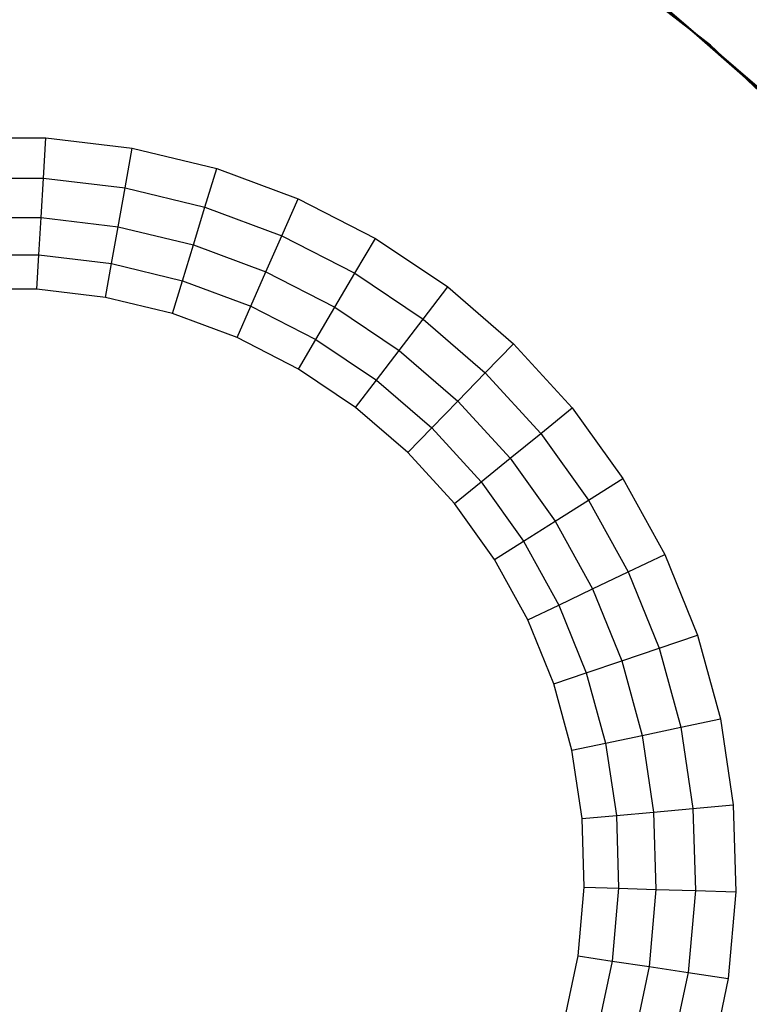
# Model space of a CAD drawing. Extents: x 0.02 to 3.4, y -1.69 to 1.69.
# Tile 9 of 11: x 1.72 to 2.29, y -0.1 to 0.66. Entities that reach past the tile are written whole.
import ezdxf

# ---------------------------------------------------------------- set-up
doc = ezdxf.new("R2010")
doc.units = 0
doc.header["$MEASUREMENT"] = 0
doc.layers.get('0').update_dxf_attribs({"color": 13, "linetype": 'CONTINUOUS'})

# ---------------------------------------------------------------- blocks, each defined once
blk = doc.blocks.new('Z_O_ENIE_PARANA_PM_STL')
at = {"color": 0}
for p, q in [((2.19307, 0.69427, 0.50808), (2.26083, 0.64182, 0.50808)), ((2.26083, 0.64182, 0.4884), (2.19307, 0.69427, 0.4884)), ((2.19307, 0.69427, 0.50808), (2.26083, 0.64182, 0.50808)), ((2.26083, 0.64182, 0.4884), (2.19307, 0.69427, 0.4884)), ((2.29871, 0.60805, 0.48328), (2.21612, 0.67836, 0.48328)), ((2.29871, 0.60805, 0.48328), (2.21612, 0.67836, 0.48328)), ((2.29871, 0.60805, 0.48328), (2.22513, 0.67154, 0.42761)), ((2.22513, 0.67154, 0.42761), (2.30838, 0.59854, 0.42761)), ((2.29871, 0.60805, 0.48328), (2.22513, 0.67154, 0.42761)), ((2.22513, 0.67154, 0.42761), (2.30838, 0.59854, 0.42761)), ((2.26083, 0.64182, 0.50808), (2.26083, 0.64182, 0.4884)), ((2.26083, 0.64182, 0.50808), (2.32293, 0.58279, 0.50808)), ((2.32293, 0.58279, 0.4884), (2.26083, 0.64182, 0.4884)), ((2.26083, 0.64182, 0.50808), (2.26083, 0.64182, 0.4884)), ((2.26083, 0.64182, 0.50808), (2.32293, 0.58279, 0.50808)), ((2.32293, 0.58279, 0.4884), (2.26083, 0.64182, 0.4884)), ((1.67602, 0.56986, 3.42439), (1.74366, 0.56986, 3.42439)), ((1.67602, 0.56986, 3.42439), (1.74366, 0.56986, 3.42439)), ((1.74179, 0.53839, 3.42185), (1.74366, 0.56986, 3.42439)), ((1.74179, 0.53839, 3.42185), (1.74366, 0.56986, 3.42439)), ((1.74366, 0.56986, 3.42439), (1.81082, 0.56186, 3.42439)), ((1.74366, 0.56986, 3.42439), (1.81082, 0.56186, 3.42439)), ((1.80525, 0.53083, 3.42185), (1.81082, 0.56186, 3.42439)), ((1.80525, 0.53083, 3.42185), (1.81082, 0.56186, 3.42439)), ((1.81082, 0.56186, 3.42439), (1.87657, 0.54598, 3.42439)), ((1.81082, 0.56186, 3.42439), (1.87657, 0.54598, 3.42439)), ((1.86736, 0.51582, 3.42185), (1.87657, 0.54598, 3.42439)), ((1.86736, 0.51582, 3.42185), (1.87657, 0.54598, 3.42439)), ((1.87657, 0.54598, 3.42439), (1.93997, 0.52243, 3.42439)), ((1.87657, 0.54598, 3.42439), (1.93997, 0.52243, 3.42439)), ((1.67789, 0.53839, 3.42185), (1.74179, 0.53839, 3.42185)), ((1.67789, 0.53839, 3.42185), (1.74179, 0.53839, 3.42185)), ((1.73997, 0.50772, 3.41429), (1.74179, 0.53839, 3.42185)), ((1.73997, 0.50772, 3.41429), (1.74179, 0.53839, 3.42185)), ((1.74179, 0.53839, 3.42185), (1.80525, 0.53083, 3.42185)), ((1.74179, 0.53839, 3.42185), (1.80525, 0.53083, 3.42185)), ((1.79981, 0.5006, 3.41429), (1.80525, 0.53083, 3.42185)), ((1.79981, 0.5006, 3.41429), (1.80525, 0.53083, 3.42185)), ((1.80525, 0.53083, 3.42185), (1.86736, 0.51582, 3.42185)), ((1.80525, 0.53083, 3.42185), (1.86736, 0.51582, 3.42185)), ((1.92726, 0.49357, 3.42185), (1.93997, 0.52243, 3.42439)), ((1.92726, 0.49357, 3.42185), (1.93997, 0.52243, 3.42439)), ((1.93997, 0.52243, 3.42439), (2.00015, 0.49154, 3.42439)), ((1.93997, 0.52243, 3.42439), (2.00015, 0.49154, 3.42439)), ((1.85839, 0.48644, 3.41429), (1.86736, 0.51582, 3.42185)), ((1.85839, 0.48644, 3.41429), (1.86736, 0.51582, 3.42185)), ((1.86736, 0.51582, 3.42185), (1.92726, 0.49357, 3.42185)), ((1.86736, 0.51582, 3.42185), (1.92726, 0.49357, 3.42185)), ((1.67971, 0.50772, 3.41429), (1.73997, 0.50772, 3.41429)), ((1.67971, 0.50772, 3.41429), (1.73997, 0.50772, 3.41429)), ((1.73825, 0.47866, 3.40191), (1.73997, 0.50772, 3.41429)), ((1.73825, 0.47866, 3.40191), (1.73997, 0.50772, 3.41429)), ((1.73997, 0.50772, 3.41429), (1.79981, 0.5006, 3.41429)), ((1.73997, 0.50772, 3.41429), (1.79981, 0.5006, 3.41429)), ((1.79466, 0.47194, 3.40191), (1.79981, 0.5006, 3.41429)), ((1.79466, 0.47194, 3.40191), (1.79981, 0.5006, 3.41429)), ((1.79981, 0.5006, 3.41429), (1.85839, 0.48644, 3.41429)), ((1.79981, 0.5006, 3.41429), (1.85839, 0.48644, 3.41429)), ((1.91488, 0.46546, 3.41429), (1.92726, 0.49357, 3.42185)), ((1.91488, 0.46546, 3.41429), (1.92726, 0.49357, 3.42185)), ((1.92726, 0.49357, 3.42185), (1.98411, 0.46439, 3.42185)), ((1.92726, 0.49357, 3.42185), (1.98411, 0.46439, 3.42185)), ((1.98411, 0.46439, 3.42185), (2.00015, 0.49154, 3.42439)), ((1.98411, 0.46439, 3.42185), (2.00015, 0.49154, 3.42439)), ((2.00015, 0.49154, 3.42439), (2.05624, 0.45376, 3.42439)), ((2.00015, 0.49154, 3.42439), (2.05624, 0.45376, 3.42439)), ((1.84989, 0.4586, 3.40191), (1.85839, 0.48644, 3.41429)), ((1.84989, 0.4586, 3.40191), (1.85839, 0.48644, 3.41429)), ((1.85839, 0.48644, 3.41429), (1.91488, 0.46546, 3.41429)), ((1.85839, 0.48644, 3.41429), (1.91488, 0.46546, 3.41429)), ((1.68144, 0.47866, 3.40191), (1.73825, 0.47866, 3.40191)), ((1.68144, 0.47866, 3.40191), (1.73825, 0.47866, 3.40191)), ((1.73666, 0.45196, 3.38502), (1.73825, 0.47866, 3.40191)), ((1.73666, 0.45196, 3.38502), (1.73825, 0.47866, 3.40191)), ((1.73825, 0.47866, 3.40191), (1.79466, 0.47194, 3.40191)), ((1.73825, 0.47866, 3.40191), (1.79466, 0.47194, 3.40191)), ((1.78993, 0.44562, 3.38502), (1.79466, 0.47194, 3.40191)), ((1.78993, 0.44562, 3.38502), (1.79466, 0.47194, 3.40191)), ((1.79466, 0.47194, 3.40191), (1.84989, 0.4586, 3.40191)), ((1.79466, 0.47194, 3.40191), (1.84989, 0.4586, 3.40191)), ((1.90314, 0.43882, 3.40191), (1.91488, 0.46546, 3.41429)), ((1.90314, 0.43882, 3.40191), (1.91488, 0.46546, 3.41429)), ((1.91488, 0.46546, 3.41429), (1.96849, 0.43794, 3.41429)), ((1.91488, 0.46546, 3.41429), (1.96849, 0.43794, 3.41429)), ((1.96849, 0.43794, 3.41429), (1.98411, 0.46439, 3.42185)), ((1.96849, 0.43794, 3.41429), (1.98411, 0.46439, 3.42185)), ((1.98411, 0.46439, 3.42185), (2.03711, 0.42869, 3.42185)), ((1.98411, 0.46439, 3.42185), (2.03711, 0.42869, 3.42185)), ((1.84207, 0.43302, 3.38502), (1.84989, 0.4586, 3.40191)), ((1.84207, 0.43302, 3.38502), (1.84989, 0.4586, 3.40191)), ((1.84989, 0.4586, 3.40191), (1.90314, 0.43882, 3.40191)), ((1.84989, 0.4586, 3.40191), (1.90314, 0.43882, 3.40191)), ((2.03711, 0.42869, 3.42185), (2.05624, 0.45376, 3.42439)), ((2.03711, 0.42869, 3.42185), (2.05624, 0.45376, 3.42439)), ((2.05624, 0.45376, 3.42439), (2.10748, 0.4096, 3.42439)), ((2.05624, 0.45376, 3.42439), (2.10748, 0.4096, 3.42439)), ((1.73666, 0.45196, 3.38502), (1.68302, 0.45196, 3.38502)), ((1.73666, 0.45196, 3.38502), (1.68302, 0.45196, 3.38502)), ((1.78993, 0.44562, 3.38502), (1.73666, 0.45196, 3.38502)), ((1.78993, 0.44562, 3.38502), (1.73666, 0.45196, 3.38502)), ((1.84207, 0.43302, 3.38502), (1.78993, 0.44562, 3.38502)), ((1.84207, 0.43302, 3.38502), (1.78993, 0.44562, 3.38502)), ((1.89236, 0.41434, 3.38502), (1.90314, 0.43882, 3.40191)), ((1.89236, 0.41434, 3.38502), (1.90314, 0.43882, 3.40191)), ((1.90314, 0.43882, 3.40191), (1.95369, 0.41288, 3.40191)), ((1.90314, 0.43882, 3.40191), (1.95369, 0.41288, 3.40191)), ((1.95369, 0.41288, 3.40191), (1.96849, 0.43794, 3.41429)), ((1.95369, 0.41288, 3.40191), (1.96849, 0.43794, 3.41429)), ((1.96849, 0.43794, 3.41429), (2.01847, 0.40428, 3.41429)), ((1.96849, 0.43794, 3.41429), (2.01847, 0.40428, 3.41429)), ((1.89236, 0.41434, 3.38502), (1.84207, 0.43302, 3.38502)), ((1.89236, 0.41434, 3.38502), (1.84207, 0.43302, 3.38502)), ((2.01847, 0.40428, 3.41429), (2.03711, 0.42869, 3.42185)), ((2.01847, 0.40428, 3.41429), (2.03711, 0.42869, 3.42185)), ((2.03711, 0.42869, 3.42185), (2.08552, 0.38698, 3.42185)), ((2.03711, 0.42869, 3.42185), (2.08552, 0.38698, 3.42185)), ((1.94008, 0.38984, 3.38502), (1.89236, 0.41434, 3.38502)), ((1.94008, 0.38984, 3.38502), (1.89236, 0.41434, 3.38502)), ((1.94008, 0.38984, 3.38502), (1.95369, 0.41288, 3.40191)), ((1.94008, 0.38984, 3.38502), (1.95369, 0.41288, 3.40191)), ((1.95369, 0.41288, 3.40191), (2.00081, 0.38114, 3.40191)), ((1.95369, 0.41288, 3.40191), (2.00081, 0.38114, 3.40191)), ((2.08552, 0.38698, 3.42185), (2.10748, 0.4096, 3.42439)), ((2.08552, 0.38698, 3.42185), (2.10748, 0.4096, 3.42439)), ((2.10748, 0.4096, 3.42439), (2.15313, 0.3597, 3.42439)), ((2.10748, 0.4096, 3.42439), (2.15313, 0.3597, 3.42439)), ((2.00081, 0.38114, 3.40191), (2.01847, 0.40428, 3.41429)), ((2.00081, 0.38114, 3.40191), (2.01847, 0.40428, 3.41429)), ((2.01847, 0.40428, 3.41429), (2.06412, 0.36494, 3.41429)), ((2.01847, 0.40428, 3.41429), (2.06412, 0.36494, 3.41429)), ((1.98457, 0.35988, 3.38502), (1.94008, 0.38984, 3.38502)), ((1.98457, 0.35988, 3.38502), (1.94008, 0.38984, 3.38502)), ((2.06412, 0.36494, 3.41429), (2.08552, 0.38698, 3.42185)), ((2.06412, 0.36494, 3.41429), (2.08552, 0.38698, 3.42185)), ((2.08552, 0.38698, 3.42185), (2.12865, 0.33983, 3.42185)), ((2.08552, 0.38698, 3.42185), (2.12865, 0.33983, 3.42185)), ((1.98457, 0.35988, 3.38502), (2.00081, 0.38114, 3.40191)), ((1.98457, 0.35988, 3.38502), (2.00081, 0.38114, 3.40191)), ((2.00081, 0.38114, 3.40191), (2.04384, 0.34405, 3.40191)), ((2.00081, 0.38114, 3.40191), (2.04384, 0.34405, 3.40191)), ((2.04384, 0.34405, 3.40191), (2.06412, 0.36494, 3.41429)), ((2.04384, 0.34405, 3.40191), (2.06412, 0.36494, 3.41429)), ((2.06412, 0.36494, 3.41429), (2.1048, 0.32047, 3.41429)), ((2.06412, 0.36494, 3.41429), (2.1048, 0.32047, 3.41429)), ((2.02521, 0.32486, 3.38502), (1.98457, 0.35988, 3.38502)), ((2.02521, 0.32486, 3.38502), (1.98457, 0.35988, 3.38502)), ((2.12865, 0.33983, 3.42185), (2.15313, 0.3597, 3.42439)), ((2.12865, 0.33983, 3.42185), (2.15313, 0.3597, 3.42439)), ((2.15313, 0.3597, 3.42439), (2.19256, 0.30474, 3.42439)), ((2.15313, 0.3597, 3.42439), (2.19256, 0.30474, 3.42439)), ((2.02521, 0.32486, 3.38502), (2.04384, 0.34405, 3.40191)), ((2.02521, 0.32486, 3.38502), (2.04384, 0.34405, 3.40191)), ((2.04384, 0.34405, 3.40191), (2.08219, 0.30213, 3.40191)), ((2.04384, 0.34405, 3.40191), (2.08219, 0.30213, 3.40191)), ((2.1048, 0.32047, 3.41429), (2.12865, 0.33983, 3.42185)), ((2.1048, 0.32047, 3.41429), (2.12865, 0.33983, 3.42185)), ((2.12865, 0.33983, 3.42185), (2.1659, 0.28791, 3.42185)), ((2.12865, 0.33983, 3.42185), (2.1659, 0.28791, 3.42185)), ((2.06142, 0.28528, 3.38502), (2.02521, 0.32486, 3.38502)), ((2.06142, 0.28528, 3.38502), (2.02521, 0.32486, 3.38502)), ((2.08219, 0.30213, 3.40191), (2.1048, 0.32047, 3.41429)), ((2.08219, 0.30213, 3.40191), (2.1048, 0.32047, 3.41429)), ((2.1048, 0.32047, 3.41429), (2.13993, 0.27151, 3.41429)), ((2.1048, 0.32047, 3.41429), (2.13993, 0.27151, 3.41429)), ((2.06142, 0.28528, 3.38502), (2.08219, 0.30213, 3.40191)), ((2.06142, 0.28528, 3.38502), (2.08219, 0.30213, 3.40191)), ((2.08219, 0.30213, 3.40191), (2.11531, 0.25597, 3.40191)), ((2.08219, 0.30213, 3.40191), (2.11531, 0.25597, 3.40191)), ((2.1659, 0.28791, 3.42185), (2.19256, 0.30474, 3.42439)), ((2.1659, 0.28791, 3.42185), (2.19256, 0.30474, 3.42439)), ((2.19256, 0.30474, 3.42439), (2.22522, 0.24551, 3.42439)), ((2.19256, 0.30474, 3.42439), (2.22522, 0.24551, 3.42439)), ((2.09269, 0.24169, 3.38502), (2.06142, 0.28528, 3.38502)), ((2.09269, 0.24169, 3.38502), (2.06142, 0.28528, 3.38502)), ((2.13993, 0.27151, 3.41429), (2.1659, 0.28791, 3.42185)), ((2.13993, 0.27151, 3.41429), (2.1659, 0.28791, 3.42185)), ((2.1659, 0.28791, 3.42185), (2.19675, 0.23195, 3.42185)), ((2.1659, 0.28791, 3.42185), (2.19675, 0.23195, 3.42185)), ((2.11531, 0.25597, 3.40191), (2.13993, 0.27151, 3.41429)), ((2.11531, 0.25597, 3.40191), (2.13993, 0.27151, 3.41429)), ((2.13993, 0.27151, 3.41429), (2.16902, 0.21874, 3.41429)), ((2.13993, 0.27151, 3.41429), (2.16902, 0.21874, 3.41429)), ((2.09269, 0.24169, 3.38502), (2.11531, 0.25597, 3.40191)), ((2.09269, 0.24169, 3.38502), (2.11531, 0.25597, 3.40191)), ((2.11531, 0.25597, 3.40191), (2.14274, 0.20622, 3.40191)), ((2.11531, 0.25597, 3.40191), (2.14274, 0.20622, 3.40191)), ((2.19675, 0.23195, 3.42185), (2.22522, 0.24551, 3.42439)), ((2.19675, 0.23195, 3.42185), (2.22522, 0.24551, 3.42439)), ((2.22522, 0.24551, 3.42439), (2.25064, 0.18283, 3.42439)), ((2.22522, 0.24551, 3.42439), (2.25064, 0.18283, 3.42439)), ((2.11859, 0.19471, 3.38502), (2.09269, 0.24169, 3.38502)), ((2.11859, 0.19471, 3.38502), (2.09269, 0.24169, 3.38502)), ((2.16902, 0.21874, 3.41429), (2.19675, 0.23195, 3.42185)), ((2.16902, 0.21874, 3.41429), (2.19675, 0.23195, 3.42185)), ((2.19675, 0.23195, 3.42185), (2.22077, 0.17273, 3.42185)), ((2.19675, 0.23195, 3.42185), (2.22077, 0.17273, 3.42185)), ((2.14274, 0.20622, 3.40191), (2.16902, 0.21874, 3.41429)), ((2.14274, 0.20622, 3.40191), (2.16902, 0.21874, 3.41429)), ((2.16902, 0.21874, 3.41429), (2.19167, 0.16289, 3.41429)), ((2.16902, 0.21874, 3.41429), (2.19167, 0.16289, 3.41429)), ((2.11859, 0.19471, 3.38502), (2.14274, 0.20622, 3.40191)), ((2.11859, 0.19471, 3.38502), (2.14274, 0.20622, 3.40191)), ((2.14274, 0.20622, 3.40191), (2.16409, 0.15357, 3.40191)), ((2.14274, 0.20622, 3.40191), (2.16409, 0.15357, 3.40191)), ((2.13875, 0.145, 3.38502), (2.11859, 0.19471, 3.38502)), ((2.13875, 0.145, 3.38502), (2.11859, 0.19471, 3.38502)), ((2.22077, 0.17273, 3.42185), (2.25064, 0.18283, 3.42439)), ((2.22077, 0.17273, 3.42185), (2.25064, 0.18283, 3.42439)), ((2.25064, 0.18283, 3.42439), (2.26847, 0.11759, 3.42439)), ((2.25064, 0.18283, 3.42439), (2.26847, 0.11759, 3.42439)), ((2.19167, 0.16289, 3.41429), (2.22077, 0.17273, 3.42185)), ((2.19167, 0.16289, 3.41429), (2.22077, 0.17273, 3.42185)), ((2.22077, 0.17273, 3.42185), (2.23761, 0.11109, 3.42185)), ((2.22077, 0.17273, 3.42185), (2.23761, 0.11109, 3.42185)), ((2.16409, 0.15357, 3.40191), (2.19167, 0.16289, 3.41429)), ((2.16409, 0.15357, 3.40191), (2.19167, 0.16289, 3.41429)), ((2.19167, 0.16289, 3.41429), (2.20755, 0.10476, 3.41429)), ((2.19167, 0.16289, 3.41429), (2.20755, 0.10476, 3.41429)), ((2.13875, 0.145, 3.38502), (2.16409, 0.15357, 3.40191)), ((2.13875, 0.145, 3.38502), (2.16409, 0.15357, 3.40191)), ((2.16409, 0.15357, 3.40191), (2.17907, 0.09877, 3.40191)), ((2.16409, 0.15357, 3.40191), (2.17907, 0.09877, 3.40191)), ((2.15289, 0.09326, 3.38502), (2.13875, 0.145, 3.38502)), ((2.15289, 0.09326, 3.38502), (2.13875, 0.145, 3.38502)), ((2.23761, 0.11109, 3.42185), (2.26847, 0.11759, 3.42439)), ((2.23761, 0.11109, 3.42185), (2.26847, 0.11759, 3.42439)), ((2.26847, 0.11759, 3.42439), (2.27845, 0.05069, 3.42439)), ((2.26847, 0.11759, 3.42439), (2.27845, 0.05069, 3.42439)), ((2.20755, 0.10476, 3.41429), (2.23761, 0.11109, 3.42185)), ((2.20755, 0.10476, 3.41429), (2.23761, 0.11109, 3.42185)), ((2.23761, 0.11109, 3.42185), (2.24705, 0.04789, 3.42185)), ((2.23761, 0.11109, 3.42185), (2.24705, 0.04789, 3.42185)), ((2.17907, 0.09877, 3.40191), (2.20755, 0.10476, 3.41429)), ((2.17907, 0.09877, 3.40191), (2.20755, 0.10476, 3.41429)), ((2.20755, 0.10476, 3.41429), (2.21645, 0.04516, 3.41429)), ((2.20755, 0.10476, 3.41429), (2.21645, 0.04516, 3.41429)), ((2.15289, 0.09326, 3.38502), (2.17907, 0.09877, 3.40191)), ((2.15289, 0.09326, 3.38502), (2.17907, 0.09877, 3.40191)), ((2.16081, 0.0402, 3.38502), (2.15289, 0.09326, 3.38502)), ((2.16081, 0.0402, 3.38502), (2.15289, 0.09326, 3.38502)), ((2.17907, 0.09877, 3.40191), (2.18745, 0.04258, 3.40191)), ((2.17907, 0.09877, 3.40191), (2.18745, 0.04258, 3.40191)), ((2.21645, 0.04516, 3.41429), (2.24705, 0.04789, 3.42185)), ((2.21645, 0.04516, 3.41429), (2.24705, 0.04789, 3.42185)), ((2.24705, 0.04789, 3.42185), (2.27845, 0.05069, 3.42439)), ((2.24705, 0.04789, 3.42185), (2.27845, 0.05069, 3.42439)), ((2.24705, 0.04789, 3.42185), (2.24894, -0.01598, 3.42185)), ((2.24705, 0.04789, 3.42185), (2.24894, -0.01598, 3.42185)), ((2.27845, 0.05069, 3.42439), (2.28046, -0.01692, 3.42439)), ((2.27845, 0.05069, 3.42439), (2.28046, -0.01692, 3.42439)), ((2.16081, 0.0402, 3.38502), (2.18745, 0.04258, 3.40191)), ((2.16081, 0.0402, 3.38502), (2.18745, 0.04258, 3.40191)), ((2.1624, -0.01342, 3.38502), (2.16081, 0.0402, 3.38502)), ((2.1624, -0.01342, 3.38502), (2.16081, 0.0402, 3.38502)), ((2.18745, 0.04258, 3.40191), (2.21645, 0.04516, 3.41429)), ((2.18745, 0.04258, 3.40191), (2.21645, 0.04516, 3.41429)), ((2.18745, 0.04258, 3.40191), (2.18914, -0.01421, 3.40191)), ((2.18745, 0.04258, 3.40191), (2.18914, -0.01421, 3.40191)), ((2.21645, 0.04516, 3.41429), (2.21824, -0.01507, 3.41429)), ((2.21645, 0.04516, 3.41429), (2.21824, -0.01507, 3.41429)), ((2.15764, -0.06685, 3.38502), (2.1624, -0.01342, 3.38502)), ((2.15764, -0.06685, 3.38502), (2.1624, -0.01342, 3.38502)), ((2.1624, -0.01342, 3.38502), (2.18914, -0.01421, 3.40191)), ((2.1624, -0.01342, 3.38502), (2.18914, -0.01421, 3.40191)), ((2.18914, -0.01421, 3.40191), (2.18409, -0.0708, 3.40191)), ((2.18914, -0.01421, 3.40191), (2.18409, -0.0708, 3.40191)), ((2.18914, -0.01421, 3.40191), (2.21824, -0.01507, 3.41429)), ((2.18914, -0.01421, 3.40191), (2.21824, -0.01507, 3.41429)), ((2.21824, -0.01507, 3.41429), (2.21288, -0.0751, 3.41429)), ((2.21824, -0.01507, 3.41429), (2.21288, -0.0751, 3.41429)), ((2.21824, -0.01507, 3.41429), (2.24894, -0.01598, 3.42185)), ((2.21824, -0.01507, 3.41429), (2.24894, -0.01598, 3.42185)), ((2.24894, -0.01598, 3.42185), (2.24327, -0.07963, 3.42185)), ((2.24894, -0.01598, 3.42185), (2.24327, -0.07963, 3.42185)), ((2.24894, -0.01598, 3.42185), (2.28046, -0.01692, 3.42439)), ((2.24894, -0.01598, 3.42185), (2.28046, -0.01692, 3.42439)), ((2.28046, -0.01692, 3.42439), (2.27445, -0.08429, 3.42439)), ((2.28046, -0.01692, 3.42439), (2.27445, -0.08429, 3.42439)), ((2.14659, -0.11934, 3.38502), (2.15764, -0.06685, 3.38502)), ((2.14659, -0.11934, 3.38502), (2.15764, -0.06685, 3.38502)), ((2.15764, -0.06685, 3.38502), (2.18409, -0.0708, 3.40191)), ((2.15764, -0.06685, 3.38502), (2.18409, -0.0708, 3.40191)), ((2.18409, -0.0708, 3.40191), (2.17239, -0.12639, 3.40191)), ((2.18409, -0.0708, 3.40191), (2.17239, -0.12639, 3.40191)), ((2.18409, -0.0708, 3.40191), (2.21288, -0.0751, 3.41429)), ((2.18409, -0.0708, 3.40191), (2.21288, -0.0751, 3.41429)), ((2.21288, -0.0751, 3.41429), (2.20047, -0.13406, 3.41429)), ((2.21288, -0.0751, 3.41429), (2.20047, -0.13406, 3.41429)), ((2.21288, -0.0751, 3.41429), (2.24327, -0.07963, 3.42185)), ((2.21288, -0.0751, 3.41429), (2.24327, -0.07963, 3.42185)), ((2.24327, -0.07963, 3.42185), (2.2301, -0.14216, 3.42185)), ((2.24327, -0.07963, 3.42185), (2.2301, -0.14216, 3.42185)), ((2.24327, -0.07963, 3.42185), (2.27445, -0.08429, 3.42439)), ((2.24327, -0.07963, 3.42185), (2.27445, -0.08429, 3.42439)), ((2.27445, -0.08429, 3.42439), (2.26052, -0.15047, 3.42439)), ((2.27445, -0.08429, 3.42439), (2.26052, -0.15047, 3.42439))]:
    blk.add_line(p, q, dxfattribs=at)

msp = doc.modelspace()

# ---------------------------------------------------------------- block references
at = {"color": 0}
msp.add_blockref('Z_O_ENIE_PARANA_PM_STL', (0, 0), dxfattribs=at)

doc.saveas('drawing.dxf')
